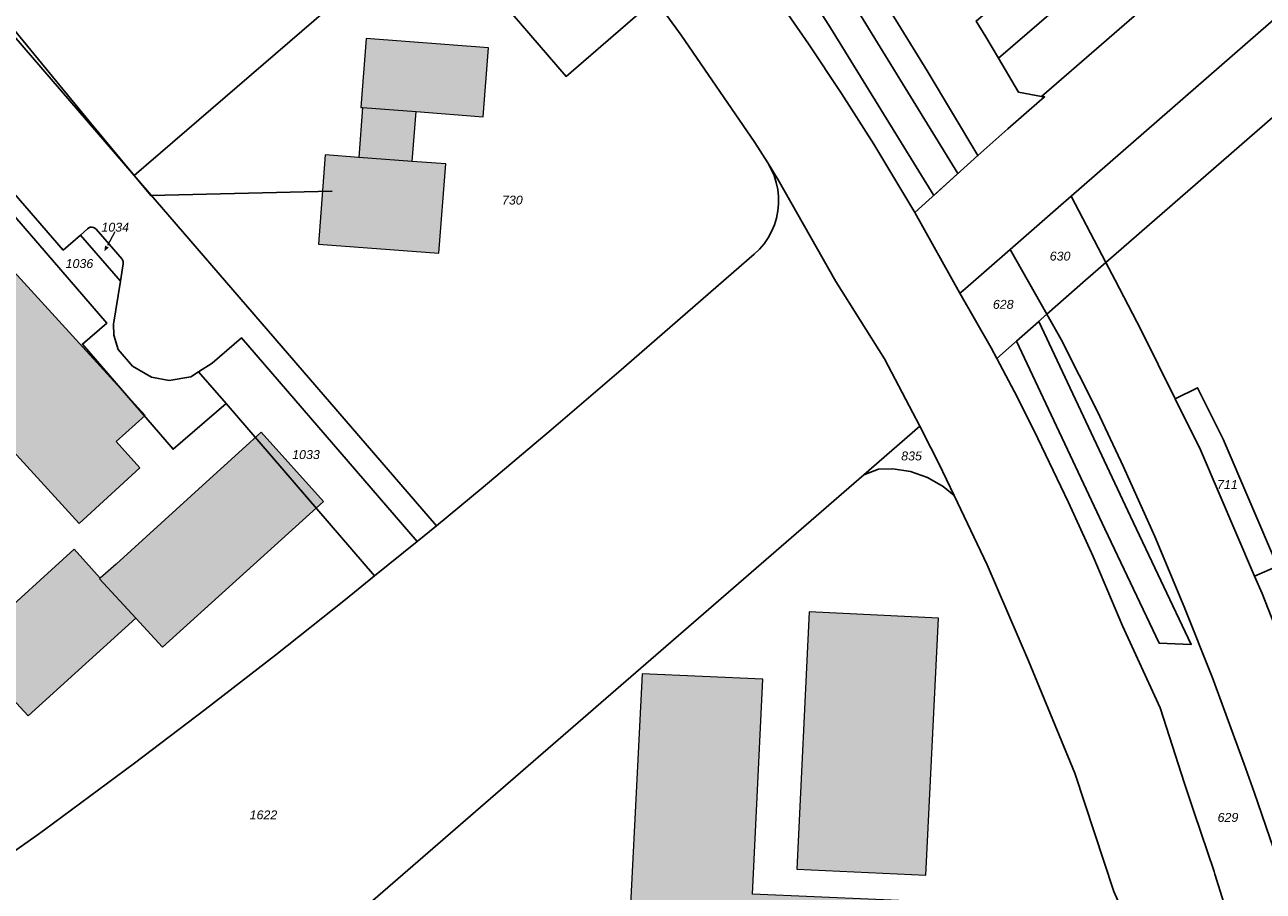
# Model space of a CAD drawing. Header units: metres. Extents: x 32338650 to 32340431, y 5701793 to 5703325.
# Tile 233 of 256: x 32339810 to 32339984, y 5702409 to 5702531. Entities that reach past the tile are written whole.
import ezdxf

# ---------------------------------------------------------------- set-up
doc = ezdxf.new("R2010")
doc.units = ezdxf.units.M
doc.header["$LTSCALE"] = 0.1
doc.layers.add('Keine', color=7, linetype='Continuous', lineweight=9)
for name, color, linetype, lineweight, true_color in [('LPB-BE-Flurstück_Grenze', 7, 'Continuous', 70, 0x004c99), ('LPB-BE-Flurstück_Nummer', 7, 'Continuous', 70, 0x004c99), ('LPB-BE-Gebäude', 7, 'Continuous', 70, 0x004c99), ('LPB-BE-Leitung_VodavoneWest_linie_FS', 7, 'Continuous', 50, 0xedede2), ('LPB-BE-Straße', 7, 'Continuous', 70, 0x004c99)]:
    doc.layers.add(name, color=color, linetype=linetype, lineweight=lineweight, true_color=true_color)
doc.styles.add('Arial (italic)', font='ariali.ttf')

# ---------------------------------------------------------------- blocks, each defined once
blk = doc.blocks.new('2004')
at = {"layer": 'Keine', "color": 7, "linetype": 'Continuous'}
blk.add_solid([(0, 0), (0.75, -0.3), (0.75, 0.3)], dxfattribs=at)

msp = doc.modelspace()

# ---------------------------------------------------------------- hatches: boundary and pattern name
at = {"layer": 'LPB-BE-Gebäude', "linetype": 'Continuous', "lineweight": 0, "true_color": 0xc7c8ca}
for points in [[(32339758.32, 5702551.437), (32339759.214, 5702552.251), (32339754.348, 5702557.555), (32339753.464, 5702556.75), (32339741.759, 5702569.54), (32339741.021, 5702568.869), (32339740.686, 5702569.233), (32339741.175, 5702569.684), (32339740.284, 5702570.661), (32339739.795, 5702570.201), (32339739.162, 5702570.887), (32339736.313, 5702568.272), (32339738.161, 5702566.245), (32339729.157, 5702557.998), (32339740.766, 5702545.302), (32339739.872, 5702544.498), (32339744.738, 5702539.185), (32339745.622, 5702539.989), (32339764.951, 5702518.852), (32339764.057, 5702518.038), (32339768.923, 5702512.724), (32339769.807, 5702513.539), (32339788.992, 5702492.567), (32339788.098, 5702491.753), (32339792.935, 5702486.461), (32339793.829, 5702487.285), (32339817.832, 5702461.032), (32339826.389, 5702468.857), (32339823.048, 5702472.557), (32339827.102, 5702476.223), (32339806.202, 5702499.077), (32339807.096, 5702499.891), (32339802.249, 5702505.183), (32339801.365, 5702504.369), (32339782.563, 5702524.924), (32339783.447, 5702525.739), (32339778.629, 5702531.02), (32339777.745, 5702530.206)], [(32339758.32, 5702551.437), (32339759.214, 5702552.251), (32339754.348, 5702557.555), (32339753.464, 5702556.75), (32339741.759, 5702569.54), (32339741.021, 5702568.869), (32339740.686, 5702569.233), (32339741.175, 5702569.684), (32339740.284, 5702570.661), (32339739.795, 5702570.201), (32339739.162, 5702570.887), (32339736.313, 5702568.272), (32339738.161, 5702566.245), (32339729.157, 5702557.998), (32339740.766, 5702545.302), (32339739.872, 5702544.498), (32339744.738, 5702539.185), (32339745.622, 5702539.989), (32339764.951, 5702518.852), (32339764.057, 5702518.038), (32339768.923, 5702512.724), (32339769.807, 5702513.539), (32339788.992, 5702492.567), (32339788.098, 5702491.753), (32339792.935, 5702486.461), (32339793.829, 5702487.285), (32339817.832, 5702461.032), (32339826.389, 5702468.857), (32339823.048, 5702472.557), (32339827.102, 5702476.223), (32339806.202, 5702499.077), (32339807.096, 5702499.891), (32339802.249, 5702505.183), (32339801.365, 5702504.369), (32339782.563, 5702524.924), (32339783.447, 5702525.739), (32339778.629, 5702531.02), (32339777.745, 5702530.206)], [(32339857.666, 5702519.451), (32339857.118, 5702512.439), (32339852.399, 5702512.792), (32339851.456, 5702500.272), (32339868.357, 5702498.998), (32339869.33, 5702511.527), (32339864.631, 5702511.88), (32339865.168, 5702518.873), (32339874.586, 5702518.156), (32339875.333, 5702527.833), (32339858.184, 5702529.157), (32339857.417, 5702519.472), (32339857.666, 5702519.451)], [(32339857.666, 5702519.451), (32339857.118, 5702512.439), (32339852.399, 5702512.792), (32339851.456, 5702500.272), (32339868.357, 5702498.998), (32339869.33, 5702511.527), (32339864.631, 5702511.88), (32339865.168, 5702518.873), (32339874.586, 5702518.156), (32339875.333, 5702527.833), (32339858.184, 5702529.157), (32339857.417, 5702519.472), (32339857.666, 5702519.451)], [(32339857.666, 5702519.451), (32339865.168, 5702518.873), (32339874.586, 5702518.156), (32339875.333, 5702527.833), (32339858.184, 5702529.157), (32339857.417, 5702519.472), (32339857.666, 5702519.451)], [(32339857.666, 5702519.451), (32339865.168, 5702518.873), (32339874.586, 5702518.156), (32339875.333, 5702527.833), (32339858.184, 5702529.157), (32339857.417, 5702519.472), (32339857.666, 5702519.451)], [(32339857.118, 5702512.439), (32339852.399, 5702512.792), (32339851.456, 5702500.272), (32339868.357, 5702498.998), (32339869.33, 5702511.527), (32339864.631, 5702511.88), (32339857.118, 5702512.439)], [(32339857.118, 5702512.439), (32339852.399, 5702512.792), (32339851.456, 5702500.272), (32339868.357, 5702498.998), (32339869.33, 5702511.527), (32339864.631, 5702511.88), (32339857.118, 5702512.439)], [(32339820.726, 5702453.268), (32339825.813, 5702447.736), (32339829.55, 5702443.67), (32339852.167, 5702464.156), (32339843.417, 5702473.852), (32339840.759, 5702471.443), (32339835.684, 5702466.845), (32339823.024, 5702455.356), (32339820.82, 5702453.355)], [(32339820.726, 5702453.268), (32339825.813, 5702447.736), (32339829.55, 5702443.67), (32339852.167, 5702464.156), (32339843.417, 5702473.852), (32339840.759, 5702471.443), (32339835.684, 5702466.845), (32339823.024, 5702455.356), (32339820.82, 5702453.355)], [(32339820.726, 5702453.268), (32339825.813, 5702447.736), (32339829.55, 5702443.67), (32339852.167, 5702464.156), (32339843.417, 5702473.852), (32339840.759, 5702471.443), (32339835.684, 5702466.845), (32339823.024, 5702455.356), (32339820.82, 5702453.355)], [(32339820.726, 5702453.268), (32339825.813, 5702447.736), (32339829.55, 5702443.67), (32339852.167, 5702464.156), (32339843.417, 5702473.852), (32339840.759, 5702471.443), (32339835.684, 5702466.845), (32339823.024, 5702455.356), (32339820.82, 5702453.355), (32339820.726, 5702453.268)], [(32339820.726, 5702453.268), (32339825.813, 5702447.736), (32339829.55, 5702443.67), (32339852.167, 5702464.156), (32339843.417, 5702473.852), (32339840.759, 5702471.443), (32339835.684, 5702466.845), (32339823.024, 5702455.356), (32339820.82, 5702453.355), (32339820.726, 5702453.268)], [(32339820.726, 5702453.268), (32339825.813, 5702447.736), (32339829.55, 5702443.67), (32339852.167, 5702464.156), (32339843.417, 5702473.852), (32339840.759, 5702471.443), (32339835.684, 5702466.845), (32339823.024, 5702455.356), (32339820.82, 5702453.355)], [(32339820.726, 5702453.268), (32339825.813, 5702447.736), (32339829.55, 5702443.67), (32339852.167, 5702464.156), (32339843.417, 5702473.852), (32339840.759, 5702471.443), (32339835.684, 5702466.845), (32339823.024, 5702455.356), (32339820.82, 5702453.355)], [(32339820.726, 5702453.268), (32339825.813, 5702447.736), (32339829.55, 5702443.67), (32339852.167, 5702464.156), (32339843.417, 5702473.852), (32339840.759, 5702471.443), (32339835.684, 5702466.845), (32339823.024, 5702455.356), (32339820.82, 5702453.355)], [(32339820.726, 5702453.268), (32339825.813, 5702447.736), (32339829.55, 5702443.67), (32339852.167, 5702464.156), (32339843.417, 5702473.852), (32339840.759, 5702471.443), (32339835.684, 5702466.845), (32339823.024, 5702455.356), (32339820.82, 5702453.355), (32339820.726, 5702453.268)], [(32339820.726, 5702453.268), (32339825.813, 5702447.736), (32339829.55, 5702443.67), (32339852.167, 5702464.156), (32339843.417, 5702473.852), (32339840.759, 5702471.443), (32339835.684, 5702466.845), (32339823.024, 5702455.356), (32339820.82, 5702453.355), (32339820.726, 5702453.268)], [(32339804.859, 5702446.314), (32339801.845, 5702443.585), (32339801.893, 5702443.533), (32339810.7, 5702434.016), (32339825.813, 5702447.736), (32339820.726, 5702453.268), (32339820.82, 5702453.355), (32339817.134, 5702457.419)], [(32339804.859, 5702446.314), (32339801.845, 5702443.585), (32339801.893, 5702443.533), (32339810.7, 5702434.016), (32339825.813, 5702447.736), (32339820.726, 5702453.268), (32339820.82, 5702453.355), (32339817.134, 5702457.419)], [(32339804.859, 5702446.314), (32339801.845, 5702443.585), (32339801.893, 5702443.533), (32339810.7, 5702434.016), (32339825.813, 5702447.736), (32339820.726, 5702453.268), (32339820.82, 5702453.355), (32339817.134, 5702457.419)], [(32339804.859, 5702446.314), (32339801.845, 5702443.585), (32339801.893, 5702443.533), (32339810.7, 5702434.016), (32339825.813, 5702447.736), (32339820.726, 5702453.268), (32339820.82, 5702453.355), (32339817.134, 5702457.419)], [(32339936.756, 5702411.651), (32339938.559, 5702447.762), (32339920.391, 5702448.618), (32339918.639, 5702412.525), (32339936.756, 5702411.651)], [(32339936.756, 5702411.651), (32339938.559, 5702447.762), (32339920.391, 5702448.618), (32339918.639, 5702412.525), (32339936.756, 5702411.651)], [(32339914.194, 5702369.556), (32339915.382, 5702369.507), (32339915.026, 5702361.056), (32339932.097, 5702360.305), (32339933.678, 5702397.357), (32339941.15, 5702397.041), (32339941.118, 5702396.262), (32339943.755, 5702396.143), (32339943.953, 5702399.978), (32339941.296, 5702400.107), (32339941.655, 5702407.878), (32339938.439, 5702408.02), (32339938.432, 5702407.87), (32339912.43, 5702409.017), (32339913.889, 5702439.178), (32339896.917, 5702439.924), (32339895.019, 5702401.976), (32339910.701, 5702401.262), (32339910.652, 5702400.063), (32339916.645, 5702399.787), (32339915.61, 5702375.052), (32339914.431, 5702375.1), (32339914.194, 5702369.556)], [(32339914.194, 5702369.556), (32339915.382, 5702369.507), (32339915.026, 5702361.056), (32339932.097, 5702360.305), (32339933.678, 5702397.357), (32339941.15, 5702397.041), (32339941.118, 5702396.262), (32339943.755, 5702396.143), (32339943.953, 5702399.978), (32339941.296, 5702400.107), (32339941.655, 5702407.878), (32339938.439, 5702408.02), (32339938.432, 5702407.87), (32339912.43, 5702409.017), (32339913.889, 5702439.178), (32339896.917, 5702439.924), (32339895.019, 5702401.976), (32339910.701, 5702401.262), (32339910.652, 5702400.063), (32339916.645, 5702399.787), (32339915.61, 5702375.052), (32339914.431, 5702375.1), (32339914.194, 5702369.556)]]:
    msp.add_hatch(color=9, dxfattribs=at).paths.add_polyline_path(points)

# ---------------------------------------------------------------- linework, layer by layer
at = {"layer": 'LPB-BE-Flurstück_Grenze', "color": 253, "linetype": 'Continuous', "lineweight": 25, "true_color": 0xadadad, "transparency": 33554687, "flags": 128}
for points in [[(32339642.553, 5702848.863), (32339883.457, 5702575.915), (32339893.098, 5702564.521), (32339902.324, 5702553.015), (32339909.144, 5702544.078), (32339915.417, 5702535.484), (32339920.3, 5702528.389), (32339924.948, 5702521.413), (32339929.461, 5702514.312), (32339935.223, 5702504.719), (32339944.097, 5702512.701), (32339936.949, 5702524.623), (32339930.904, 5702534.379), (32339924.278, 5702544.128), (32339917.352, 5702553.659), (32339910.956, 5702562.167), (32339903.599, 5702571.436), (32339895.997, 5702580.304), (32339768.149, 5702724.842)], [(32339642.553, 5702848.863), (32339883.457, 5702575.915), (32339893.098, 5702564.521), (32339902.324, 5702553.015), (32339909.144, 5702544.078), (32339915.417, 5702535.484), (32339920.3, 5702528.389), (32339924.948, 5702521.413), (32339929.461, 5702514.312), (32339935.223, 5702504.719), (32339944.097, 5702512.701), (32339936.949, 5702524.623), (32339930.904, 5702534.379), (32339924.278, 5702544.128), (32339917.352, 5702553.659), (32339910.956, 5702562.167), (32339903.599, 5702571.436), (32339895.997, 5702580.304), (32339768.149, 5702724.842)], [(32339768.149, 5702724.842), (32339895.997, 5702580.304), (32339903.599, 5702571.436), (32339910.956, 5702562.167), (32339917.352, 5702553.659), (32339924.278, 5702544.128), (32339930.904, 5702534.379), (32339936.949, 5702524.623), (32339944.097, 5702512.701), (32339948.274, 5702516.463)], [(32339768.149, 5702724.842), (32339895.997, 5702580.304), (32339903.599, 5702571.436), (32339910.956, 5702562.167), (32339917.352, 5702553.659), (32339924.278, 5702544.128), (32339930.904, 5702534.379), (32339936.949, 5702524.623), (32339944.097, 5702512.701), (32339948.274, 5702516.463)], [(32339957.213, 5702507.009), (32339962.076, 5702497.703), (32340024.36, 5702551.933), (32340027.65, 5702554.79), (32340094.521, 5702613.015), (32340093.18, 5702615.211), (32340090.405, 5702619.768), (32340074.918, 5702609.125), (32340074.679, 5702609.405), (32339957.213, 5702507.009)], [(32339957.213, 5702507.009), (32339962.076, 5702497.703), (32340024.36, 5702551.933), (32340027.65, 5702554.79), (32340094.521, 5702613.015), (32340093.18, 5702615.211), (32340090.405, 5702619.768), (32340074.918, 5702609.125), (32340074.679, 5702609.405), (32339957.213, 5702507.009)], [(32339935.223, 5702504.719), (32339941.554, 5702493.37), (32339941.969, 5702493.734), (32339948.631, 5702499.535), (32339955.376, 5702505.403), (32339957.213, 5702507.009), (32340074.679, 5702609.405)], [(32339935.223, 5702504.719), (32339941.554, 5702493.37), (32339941.969, 5702493.734), (32339948.631, 5702499.535), (32339955.376, 5702505.403), (32339957.213, 5702507.009), (32340074.679, 5702609.405)], [(32339893.545, 5702541.716), (32339880.014, 5702558.564), (32339870.913, 5702569.445), (32339844.503, 5702599.97), (32339789.106, 5702552.226), (32339825.591, 5702509.93), (32339867.314, 5702545.855), (32339886.247, 5702523.822), (32339898.74, 5702534.648), (32339893.545, 5702541.716)], [(32339893.545, 5702541.716), (32339880.014, 5702558.564), (32339870.913, 5702569.445), (32339844.503, 5702599.97), (32339789.106, 5702552.226), (32339825.591, 5702509.93), (32339867.314, 5702545.855), (32339886.247, 5702523.822), (32339898.74, 5702534.648), (32339893.545, 5702541.716)], [(32339821.718, 5702489.173), (32339818.315, 5702486.231), (32339831.04, 5702471.468), (32339838.489, 5702477.897), (32339834.608, 5702482.33), (32339833.539, 5702481.643), (32339830.495, 5702481.128), (32339827.993, 5702481.611), (32339825.324, 5702483.151), (32339823.338, 5702485.474), (32339822.719, 5702487.471), (32339822.683, 5702489.034), (32339823.64, 5702495.049), (32339818.032, 5702501.553), (32339815.604, 5702499.432), (32339758.733, 5702565.171), (32339758.53, 5702562.417), (32339821.718, 5702489.173)], [(32339821.718, 5702489.173), (32339818.315, 5702486.231), (32339831.04, 5702471.468), (32339838.489, 5702477.897), (32339834.608, 5702482.33), (32339833.539, 5702481.643), (32339830.495, 5702481.128), (32339827.993, 5702481.611), (32339825.324, 5702483.151), (32339823.338, 5702485.474), (32339822.719, 5702487.471), (32339822.683, 5702489.034), (32339823.64, 5702495.049), (32339818.032, 5702501.553), (32339815.604, 5702499.432), (32339758.733, 5702565.171), (32339758.53, 5702562.417), (32339821.718, 5702489.173)], [(32339758.733, 5702565.171), (32339815.604, 5702499.432), (32339818.032, 5702501.553), (32339819.019, 5702502.424), (32339819.201, 5702502.56), (32339819.413, 5702502.644), (32339819.639, 5702502.668), (32339819.864, 5702502.623), (32339820.068, 5702502.519), (32339820.237, 5702502.364), (32339823.887, 5702498.141), (32339823.944, 5702498.048), (32339823.99, 5702497.949), (32339824.025, 5702497.845), (32339824.042, 5702497.739), (32339824.047, 5702497.631)], [(32339758.733, 5702565.171), (32339815.604, 5702499.432), (32339818.032, 5702501.553), (32339819.019, 5702502.424), (32339819.201, 5702502.56), (32339819.413, 5702502.644), (32339819.639, 5702502.668), (32339819.864, 5702502.623), (32339820.068, 5702502.519), (32339820.237, 5702502.364), (32339823.887, 5702498.141), (32339823.944, 5702498.048), (32339823.99, 5702497.949), (32339824.025, 5702497.845), (32339824.042, 5702497.739), (32339824.047, 5702497.631)], [(32339803.629, 5702411.44), (32339811.83, 5702417.168), (32339812.976, 5702418.021), (32339825.609, 5702427.39), (32339835.567, 5702434.947), (32339845.449, 5702442.607), (32339855.244, 5702450.36), (32339859.353, 5702453.684), (32339838.489, 5702477.897), (32339831.04, 5702471.468), (32339818.315, 5702486.231), (32339821.718, 5702489.173), (32339758.53, 5702562.417)], [(32339803.629, 5702411.44), (32339811.83, 5702417.168), (32339812.976, 5702418.021), (32339825.609, 5702427.39), (32339835.567, 5702434.947), (32339845.449, 5702442.607), (32339855.244, 5702450.36), (32339859.353, 5702453.684), (32339838.489, 5702477.897), (32339831.04, 5702471.468), (32339818.315, 5702486.231), (32339821.718, 5702489.173), (32339758.53, 5702562.417)], [(32339945.2, 5702529.378), (32339946.968, 5702526.374), (32339966.46, 5702543.168), (32339973.109, 5702548.889), (32339977.279, 5702552.481), (32339974.948, 5702555.169), (32339973.342, 5702557.016), (32339962.533, 5702547.702), (32339943.829, 5702531.586), (32339945.2, 5702529.378)], [(32339945.2, 5702529.378), (32339946.968, 5702526.374), (32339966.46, 5702543.168), (32339973.109, 5702548.889), (32339977.279, 5702552.481), (32339974.948, 5702555.169), (32339973.342, 5702557.016), (32339962.533, 5702547.702), (32339943.829, 5702531.586), (32339945.2, 5702529.378)], [(32339824.047, 5702497.631), (32339824.042, 5702497.524), (32339823.64, 5702495.049), (32339822.683, 5702489.034), (32339822.719, 5702487.471), (32339823.338, 5702485.474), (32339825.324, 5702483.151), (32339827.993, 5702481.611), (32339830.495, 5702481.128), (32339833.539, 5702481.643), (32339834.608, 5702482.33), (32339836.509, 5702483.543), (32339840.648, 5702487.116), (32339865.315, 5702458.503), (32339868.029, 5702460.733), (32339825.591, 5702509.93), (32339789.106, 5702552.226)], [(32339824.047, 5702497.631), (32339824.042, 5702497.524), (32339823.64, 5702495.049), (32339822.683, 5702489.034), (32339822.719, 5702487.471), (32339823.338, 5702485.474), (32339825.324, 5702483.151), (32339827.993, 5702481.611), (32339830.495, 5702481.128), (32339833.539, 5702481.643), (32339834.608, 5702482.33), (32339836.509, 5702483.543), (32339840.648, 5702487.116), (32339865.315, 5702458.503), (32339868.029, 5702460.733), (32339825.591, 5702509.93), (32339789.106, 5702552.226)], [(32339949.786, 5702521.615), (32339953.023, 5702521.001), (32339971.679, 5702537.179), (32339982.43, 5702546.546), (32339981.456, 5702547.677), (32339979.716, 5702549.679), (32339977.279, 5702552.481), (32339973.109, 5702548.889), (32339966.46, 5702543.168), (32339946.968, 5702526.374), (32339949.786, 5702521.615)], [(32339949.786, 5702521.615), (32339953.023, 5702521.001), (32339971.679, 5702537.179), (32339982.43, 5702546.546), (32339981.456, 5702547.677), (32339979.716, 5702549.679), (32339977.279, 5702552.481), (32339973.109, 5702548.889), (32339966.46, 5702543.168), (32339946.968, 5702526.374), (32339949.786, 5702521.615)], [(32340024.36, 5702551.933), (32339962.076, 5702497.703), (32339963.387, 5702495.194), (32339967.039, 5702488.203), (32339971.807, 5702478.561), (32339974.943, 5702480.114), (32339978.528, 5702472.872), (32339986.182, 5702455.036), (32339982.963, 5702453.657), (32339984.004, 5702451.233), (32339989.592, 5702436.964)], [(32340024.36, 5702551.933), (32339962.076, 5702497.703), (32339963.387, 5702495.194), (32339967.039, 5702488.203), (32339971.807, 5702478.561), (32339974.943, 5702480.114), (32339978.528, 5702472.872), (32339986.182, 5702455.036), (32339982.963, 5702453.657), (32339984.004, 5702451.233), (32339989.592, 5702436.964)], [(32339825.591, 5702509.93), (32339868.029, 5702460.733), (32339874.606, 5702466.157), (32339884.163, 5702474.201), (32339893.634, 5702482.338), (32339912.676, 5702498.859), (32339913.402, 5702499.559), (32339914.054, 5702500.329), (32339914.625, 5702501.161), (32339915.109, 5702502.046), (32339915.502, 5702502.975), (32339915.799, 5702503.939), (32339915.997, 5702504.928), (32339916.09, 5702505.933), (32339916.082, 5702506.942), (32339915.973, 5702507.946), (32339915.764, 5702508.933), (32339915.457, 5702509.895), (32339915.055, 5702510.821), (32339914.563, 5702511.702), (32339912.758, 5702514.558), (32339902.427, 5702529.633), (32339898.74, 5702534.648), (32339886.247, 5702523.822), (32339867.314, 5702545.855), (32339825.591, 5702509.93)], [(32339825.591, 5702509.93), (32339868.029, 5702460.733), (32339874.606, 5702466.157), (32339884.163, 5702474.201), (32339893.634, 5702482.338), (32339912.676, 5702498.859), (32339913.402, 5702499.559), (32339914.054, 5702500.329), (32339914.625, 5702501.161), (32339915.109, 5702502.046), (32339915.502, 5702502.975), (32339915.799, 5702503.939), (32339915.997, 5702504.928), (32339916.09, 5702505.933), (32339916.082, 5702506.942), (32339915.973, 5702507.946), (32339915.764, 5702508.933), (32339915.457, 5702509.895), (32339915.055, 5702510.821), (32339914.563, 5702511.702), (32339912.758, 5702514.558), (32339902.427, 5702529.633), (32339898.74, 5702534.648), (32339886.247, 5702523.822), (32339867.314, 5702545.855), (32339825.591, 5702509.93)], [(32339971.679, 5702537.179), (32339953.023, 5702521.001), (32339953.461, 5702520.933), (32339951.293, 5702519.061), (32339948.274, 5702516.463), (32339944.097, 5702512.701), (32339935.223, 5702504.719)], [(32339971.679, 5702537.179), (32339953.023, 5702521.001), (32339953.461, 5702520.933), (32339951.293, 5702519.061), (32339948.274, 5702516.463), (32339944.097, 5702512.701), (32339935.223, 5702504.719)], [(32339898.74, 5702534.648), (32339902.427, 5702529.633), (32339912.758, 5702514.558), (32339914.563, 5702511.702), (32339916.056, 5702509.319), (32339924.119, 5702495.047), (32339930.978, 5702484.168), (32339935.913, 5702474.689), (32339937.468, 5702471.671), (32339938.61, 5702469.455), (32339940.738, 5702464.985), (32339945.372, 5702455.258), (32339951.212, 5702441.75), (32339957.69, 5702425.993), (32339963.192, 5702409.386), (32339965.471, 5702404.199), (32339971.701, 5702384.089), (32339974.322, 5702373.824), (32339978.05, 5702358.821), (32339981.412, 5702345.383), (32339987.624, 5702345.088), (32339995.634, 5702344.7), (32339995.294, 5702346.041)], [(32339898.74, 5702534.648), (32339902.427, 5702529.633), (32339912.758, 5702514.558), (32339914.563, 5702511.702), (32339916.056, 5702509.319), (32339924.119, 5702495.047), (32339930.978, 5702484.168), (32339935.913, 5702474.689), (32339937.468, 5702471.671), (32339938.61, 5702469.455), (32339940.738, 5702464.985), (32339945.372, 5702455.258), (32339951.212, 5702441.75), (32339957.69, 5702425.993), (32339963.192, 5702409.386), (32339965.471, 5702404.199), (32339971.701, 5702384.089), (32339974.322, 5702373.824), (32339978.05, 5702358.821), (32339981.412, 5702345.383), (32339987.624, 5702345.088), (32339995.634, 5702344.7), (32339995.294, 5702346.041)], [(32339995.294, 5702346.041), (32339988.286, 5702373.662), (32339984.514, 5702388.067), (32339981.17, 5702399.732), (32339977.381, 5702411.796), (32339977.254, 5702412.176), (32339974.479, 5702420.462), (32339973.12, 5702424.52), (32339969.705, 5702435.167), (32339964.403, 5702446.673), (32339960.27, 5702456.419), (32339956.808, 5702463.986), (32339952.485, 5702472.999), (32339949.629, 5702478.74), (32339946.732, 5702484.212), (32339945.933, 5702485.726), (32339941.554, 5702493.37), (32339935.223, 5702504.719), (32339929.461, 5702514.312), (32339924.948, 5702521.413), (32339920.3, 5702528.389), (32339915.417, 5702535.484)], [(32339995.294, 5702346.041), (32339988.286, 5702373.662), (32339984.514, 5702388.067), (32339981.17, 5702399.732), (32339977.381, 5702411.796), (32339977.254, 5702412.176), (32339974.479, 5702420.462), (32339973.12, 5702424.52), (32339969.705, 5702435.167), (32339964.403, 5702446.673), (32339960.27, 5702456.419), (32339956.808, 5702463.986), (32339952.485, 5702472.999), (32339949.629, 5702478.74), (32339946.732, 5702484.212), (32339945.933, 5702485.726), (32339941.554, 5702493.37), (32339935.223, 5702504.719), (32339929.461, 5702514.312), (32339924.948, 5702521.413), (32339920.3, 5702528.389), (32339915.417, 5702535.484)], [(32339948.274, 5702516.463), (32339951.293, 5702519.061), (32339953.461, 5702520.933), (32339953.023, 5702521.001), (32339949.786, 5702521.615), (32339946.968, 5702526.374), (32339945.2, 5702529.378), (32339943.829, 5702531.586)], [(32339948.274, 5702516.463), (32339951.293, 5702519.061), (32339953.461, 5702520.933), (32339953.023, 5702521.001), (32339949.786, 5702521.615), (32339946.968, 5702526.374), (32339945.2, 5702529.378), (32339943.829, 5702531.586)], [(32339842.209, 5702393.435), (32339928.088, 5702467.895), (32339935.913, 5702474.689), (32339930.978, 5702484.168), (32339924.119, 5702495.047), (32339916.056, 5702509.319), (32339914.563, 5702511.702), (32339915.055, 5702510.821), (32339915.457, 5702509.895), (32339915.764, 5702508.933), (32339915.973, 5702507.946), (32339916.082, 5702506.942), (32339916.09, 5702505.933), (32339915.997, 5702504.928), (32339915.799, 5702503.939), (32339915.502, 5702502.975), (32339915.109, 5702502.046), (32339914.625, 5702501.161), (32339914.054, 5702500.329), (32339913.402, 5702499.559), (32339912.676, 5702498.859), (32339893.634, 5702482.338), (32339884.163, 5702474.201), (32339874.606, 5702466.157), (32339868.029, 5702460.733), (32339865.315, 5702458.503), (32339859.353, 5702453.684), (32339855.244, 5702450.36), (32339845.449, 5702442.607), (32339835.567, 5702434.947), (32339825.609, 5702427.39), (32339812.976, 5702418.021), (32339811.83, 5702417.168), (32339803.629, 5702411.44)], [(32339842.209, 5702393.435), (32339928.088, 5702467.895), (32339935.913, 5702474.689), (32339930.978, 5702484.168), (32339924.119, 5702495.047), (32339916.056, 5702509.319), (32339914.563, 5702511.702), (32339915.055, 5702510.821), (32339915.457, 5702509.895), (32339915.764, 5702508.933), (32339915.973, 5702507.946), (32339916.082, 5702506.942), (32339916.09, 5702505.933), (32339915.997, 5702504.928), (32339915.799, 5702503.939), (32339915.502, 5702502.975), (32339915.109, 5702502.046), (32339914.625, 5702501.161), (32339914.054, 5702500.329), (32339913.402, 5702499.559), (32339912.676, 5702498.859), (32339893.634, 5702482.338), (32339884.163, 5702474.201), (32339874.606, 5702466.157), (32339868.029, 5702460.733), (32339865.315, 5702458.503), (32339859.353, 5702453.684), (32339855.244, 5702450.36), (32339845.449, 5702442.607), (32339835.567, 5702434.947), (32339825.609, 5702427.39), (32339812.976, 5702418.021), (32339811.83, 5702417.168), (32339803.629, 5702411.44)], [(32339948.631, 5702499.535), (32339953.781, 5702490.418), (32339959.211, 5702495.189), (32339962.076, 5702497.703), (32339957.213, 5702507.009), (32339955.376, 5702505.403), (32339948.631, 5702499.535)], [(32339948.631, 5702499.535), (32339953.781, 5702490.418), (32339959.211, 5702495.189), (32339962.076, 5702497.703), (32339957.213, 5702507.009), (32339955.376, 5702505.403), (32339948.631, 5702499.535)], [(32339818.032, 5702501.553), (32339823.64, 5702495.049), (32339824.042, 5702497.524), (32339824.047, 5702497.631), (32339824.042, 5702497.739), (32339824.025, 5702497.845), (32339823.99, 5702497.949), (32339823.944, 5702498.048), (32339823.887, 5702498.141), (32339820.237, 5702502.364), (32339820.068, 5702502.519), (32339819.864, 5702502.623), (32339819.639, 5702502.668), (32339819.413, 5702502.644), (32339819.201, 5702502.56), (32339819.019, 5702502.424), (32339818.032, 5702501.553)], [(32339818.032, 5702501.553), (32339823.64, 5702495.049), (32339824.042, 5702497.524), (32339824.047, 5702497.631), (32339824.042, 5702497.739), (32339824.025, 5702497.845), (32339823.99, 5702497.949), (32339823.944, 5702498.048), (32339823.887, 5702498.141), (32339820.237, 5702502.364), (32339820.068, 5702502.519), (32339819.864, 5702502.623), (32339819.639, 5702502.668), (32339819.413, 5702502.644), (32339819.201, 5702502.56), (32339819.019, 5702502.424), (32339818.032, 5702501.553)], [(32339945.933, 5702485.726), (32339946.732, 5702484.212), (32339953.781, 5702490.418), (32339948.631, 5702499.535), (32339941.969, 5702493.734), (32339941.554, 5702493.37), (32339945.933, 5702485.726)], [(32339945.933, 5702485.726), (32339946.732, 5702484.212), (32339953.781, 5702490.418), (32339948.631, 5702499.535), (32339941.969, 5702493.734), (32339941.554, 5702493.37), (32339945.933, 5702485.726)], [(32339989.592, 5702436.964), (32339984.004, 5702451.233), (32339982.963, 5702453.657), (32339975.346, 5702471.401), (32339971.807, 5702478.561), (32339967.039, 5702488.203), (32339963.387, 5702495.194), (32339962.076, 5702497.703), (32339959.211, 5702495.189), (32339953.781, 5702490.418), (32339955.777, 5702486.884), (32339960.829, 5702476.85), (32339964.529, 5702468.993), (32339968.942, 5702459.235), (32339973.078, 5702449.329), (32339977.031, 5702439.35), (32339981.509, 5702427.258), (32339982.874, 5702423.31), (32339985.606, 5702415.412)], [(32339989.592, 5702436.964), (32339984.004, 5702451.233), (32339982.963, 5702453.657), (32339975.346, 5702471.401), (32339971.807, 5702478.561), (32339967.039, 5702488.203), (32339963.387, 5702495.194), (32339962.076, 5702497.703), (32339959.211, 5702495.189), (32339953.781, 5702490.418), (32339955.777, 5702486.884), (32339960.829, 5702476.85), (32339964.529, 5702468.993), (32339968.942, 5702459.235), (32339973.078, 5702449.329), (32339977.031, 5702439.35), (32339981.509, 5702427.258), (32339982.874, 5702423.31), (32339985.606, 5702415.412)], [(32339985.606, 5702415.412), (32339982.874, 5702423.31), (32339981.509, 5702427.258), (32339977.031, 5702439.35), (32339973.078, 5702449.329), (32339968.942, 5702459.235), (32339964.529, 5702468.993), (32339960.829, 5702476.85), (32339955.777, 5702486.884), (32339953.781, 5702490.418), (32339946.732, 5702484.212), (32339949.629, 5702478.74), (32339952.485, 5702472.999), (32339956.808, 5702463.986), (32339960.27, 5702456.419), (32339964.403, 5702446.673), (32339969.705, 5702435.167), (32339973.12, 5702424.52), (32339974.479, 5702420.462), (32339977.254, 5702412.176), (32339977.381, 5702411.796), (32339981.17, 5702399.732), (32339984.514, 5702388.067)], [(32339985.606, 5702415.412), (32339982.874, 5702423.31), (32339981.509, 5702427.258), (32339977.031, 5702439.35), (32339973.078, 5702449.329), (32339968.942, 5702459.235), (32339964.529, 5702468.993), (32339960.829, 5702476.85), (32339955.777, 5702486.884), (32339953.781, 5702490.418), (32339946.732, 5702484.212), (32339949.629, 5702478.74), (32339952.485, 5702472.999), (32339956.808, 5702463.986), (32339960.27, 5702456.419), (32339964.403, 5702446.673), (32339969.705, 5702435.167), (32339973.12, 5702424.52), (32339974.479, 5702420.462), (32339977.254, 5702412.176), (32339977.381, 5702411.796), (32339981.17, 5702399.732), (32339984.514, 5702388.067)], [(32339834.608, 5702482.33), (32339838.489, 5702477.897), (32339859.353, 5702453.684), (32339865.315, 5702458.503), (32339840.648, 5702487.116), (32339836.509, 5702483.543), (32339834.608, 5702482.33)], [(32339834.608, 5702482.33), (32339838.489, 5702477.897), (32339859.353, 5702453.684), (32339865.315, 5702458.503), (32339840.648, 5702487.116), (32339836.509, 5702483.543), (32339834.608, 5702482.33)], [(32339978.528, 5702472.872), (32339974.943, 5702480.114), (32339971.807, 5702478.561), (32339975.346, 5702471.401), (32339982.963, 5702453.657), (32339986.182, 5702455.036), (32339978.528, 5702472.872)], [(32339978.528, 5702472.872), (32339974.943, 5702480.114), (32339971.807, 5702478.561), (32339975.346, 5702471.401), (32339982.963, 5702453.657), (32339986.182, 5702455.036), (32339978.528, 5702472.872)], [(32339938.61, 5702469.455), (32339937.468, 5702471.671), (32339935.913, 5702474.689), (32339928.088, 5702467.895), (32339930.122, 5702468.672), (32339932.145, 5702468.719), (32339934.621, 5702468.328), (32339937.019, 5702467.499), (32339939.228, 5702466.227), (32339940.738, 5702464.985), (32339938.61, 5702469.455)], [(32339938.61, 5702469.455), (32339937.468, 5702471.671), (32339935.913, 5702474.689), (32339928.088, 5702467.895), (32339930.122, 5702468.672), (32339932.145, 5702468.719), (32339934.621, 5702468.328), (32339937.019, 5702467.499), (32339939.228, 5702466.227), (32339940.738, 5702464.985), (32339938.61, 5702469.455)], [(32339963.192, 5702409.386), (32339957.69, 5702425.993), (32339951.212, 5702441.75), (32339945.372, 5702455.258), (32339940.738, 5702464.985), (32339939.228, 5702466.227), (32339937.019, 5702467.499), (32339934.621, 5702468.328), (32339932.145, 5702468.719), (32339930.122, 5702468.672), (32339928.088, 5702467.895), (32339842.209, 5702393.435)], [(32339963.192, 5702409.386), (32339957.69, 5702425.993), (32339951.212, 5702441.75), (32339945.372, 5702455.258), (32339940.738, 5702464.985), (32339939.228, 5702466.227), (32339937.019, 5702467.499), (32339934.621, 5702468.328), (32339932.145, 5702468.719), (32339930.122, 5702468.672), (32339928.088, 5702467.895), (32339842.209, 5702393.435)]]:
    msp.add_lwpolyline(points, dxfattribs=at)
at = {"layer": 'LPB-BE-Flurstück_Nummer', "color": 252, "linetype": 'Continuous', "lineweight": 5, "true_color": 0x888888}
msp.add_line((32339821.86764, 5702500.14916), (32339822.912, 5702502.029), dxfattribs=at)
msp.add_line((32339821.86764, 5702500.14916), (32339822.912, 5702502.029), dxfattribs=at)
at = {"layer": 'LPB-BE-Gebäude', "color": 7, "linetype": 'Continuous', "lineweight": 9, "flags": 128}
for points in [[(32339857.666, 5702519.451), (32339857.118, 5702512.439), (32339852.399, 5702512.792), (32339851.456, 5702500.272), (32339868.357, 5702498.998), (32339869.33, 5702511.527), (32339864.631, 5702511.88), (32339865.168, 5702518.873), (32339874.586, 5702518.156), (32339875.333, 5702527.833), (32339858.184, 5702529.157), (32339857.417, 5702519.472), (32339857.666, 5702519.451)], [(32339857.666, 5702519.451), (32339857.118, 5702512.439), (32339852.399, 5702512.792), (32339851.456, 5702500.272), (32339868.357, 5702498.998), (32339869.33, 5702511.527), (32339864.631, 5702511.88), (32339865.168, 5702518.873), (32339874.586, 5702518.156), (32339875.333, 5702527.833), (32339858.184, 5702529.157), (32339857.417, 5702519.472), (32339857.666, 5702519.451)], [(32339857.666, 5702519.451), (32339865.168, 5702518.873), (32339874.586, 5702518.156), (32339875.333, 5702527.833), (32339858.184, 5702529.157), (32339857.417, 5702519.472), (32339857.666, 5702519.451)], [(32339857.666, 5702519.451), (32339865.168, 5702518.873), (32339874.586, 5702518.156), (32339875.333, 5702527.833), (32339858.184, 5702529.157), (32339857.417, 5702519.472), (32339857.666, 5702519.451)], [(32339857.118, 5702512.439), (32339852.399, 5702512.792), (32339851.456, 5702500.272), (32339868.357, 5702498.998), (32339869.33, 5702511.527), (32339864.631, 5702511.88), (32339857.118, 5702512.439)], [(32339857.118, 5702512.439), (32339852.399, 5702512.792), (32339851.456, 5702500.272), (32339868.357, 5702498.998), (32339869.33, 5702511.527), (32339864.631, 5702511.88), (32339857.118, 5702512.439)], [(32339793.829, 5702487.285), (32339817.832, 5702461.032), (32339826.389, 5702468.857), (32339823.048, 5702472.557), (32339827.102, 5702476.223), (32339806.202, 5702499.077)], [(32339793.829, 5702487.285), (32339817.832, 5702461.032), (32339826.389, 5702468.857), (32339823.048, 5702472.557), (32339827.102, 5702476.223), (32339806.202, 5702499.077)], [(32339820.726, 5702453.268), (32339825.813, 5702447.736), (32339829.55, 5702443.67), (32339852.167, 5702464.156), (32339843.417, 5702473.852), (32339840.759, 5702471.443), (32339835.684, 5702466.845), (32339823.024, 5702455.356), (32339820.82, 5702453.355), (32339820.726, 5702453.268)], [(32339820.726, 5702453.268), (32339825.813, 5702447.736), (32339829.55, 5702443.67), (32339852.167, 5702464.156), (32339843.417, 5702473.852), (32339840.759, 5702471.443), (32339835.684, 5702466.845), (32339823.024, 5702455.356), (32339820.82, 5702453.355), (32339820.726, 5702453.268)], [(32339820.726, 5702453.268), (32339825.813, 5702447.736), (32339829.55, 5702443.67), (32339852.167, 5702464.156), (32339843.417, 5702473.852), (32339840.759, 5702471.443), (32339835.684, 5702466.845), (32339823.024, 5702455.356), (32339820.82, 5702453.355), (32339820.726, 5702453.268)], [(32339820.726, 5702453.268), (32339825.813, 5702447.736), (32339829.55, 5702443.67), (32339852.167, 5702464.156), (32339843.417, 5702473.852), (32339840.759, 5702471.443), (32339835.684, 5702466.845), (32339823.024, 5702455.356), (32339820.82, 5702453.355), (32339820.726, 5702453.268)], [(32339820.726, 5702453.268), (32339825.813, 5702447.736), (32339829.55, 5702443.67), (32339852.167, 5702464.156), (32339843.417, 5702473.852), (32339840.759, 5702471.443), (32339835.684, 5702466.845), (32339823.024, 5702455.356), (32339820.82, 5702453.355), (32339820.726, 5702453.268)], [(32339820.726, 5702453.268), (32339825.813, 5702447.736), (32339829.55, 5702443.67), (32339852.167, 5702464.156), (32339843.417, 5702473.852), (32339840.759, 5702471.443), (32339835.684, 5702466.845), (32339823.024, 5702455.356), (32339820.82, 5702453.355), (32339820.726, 5702453.268)], [(32339804.859, 5702446.314), (32339801.845, 5702443.585), (32339801.893, 5702443.533), (32339810.7, 5702434.016), (32339825.813, 5702447.736), (32339820.726, 5702453.268), (32339820.82, 5702453.355), (32339817.134, 5702457.419), (32339804.859, 5702446.314)], [(32339804.859, 5702446.314), (32339801.845, 5702443.585), (32339801.893, 5702443.533), (32339810.7, 5702434.016), (32339825.813, 5702447.736), (32339820.726, 5702453.268), (32339820.82, 5702453.355), (32339817.134, 5702457.419), (32339804.859, 5702446.314)], [(32339804.859, 5702446.314), (32339801.845, 5702443.585), (32339801.893, 5702443.533), (32339810.7, 5702434.016), (32339825.813, 5702447.736), (32339820.726, 5702453.268), (32339820.82, 5702453.355), (32339817.134, 5702457.419), (32339804.859, 5702446.314)], [(32339804.859, 5702446.314), (32339801.845, 5702443.585), (32339801.893, 5702443.533), (32339810.7, 5702434.016), (32339825.813, 5702447.736), (32339820.726, 5702453.268), (32339820.82, 5702453.355), (32339817.134, 5702457.419), (32339804.859, 5702446.314)], [(32339936.756, 5702411.651), (32339938.559, 5702447.762), (32339920.391, 5702448.618), (32339918.639, 5702412.525), (32339936.756, 5702411.651)], [(32339936.756, 5702411.651), (32339938.559, 5702447.762), (32339920.391, 5702448.618), (32339918.639, 5702412.525), (32339936.756, 5702411.651)], [(32339914.194, 5702369.556), (32339915.382, 5702369.507), (32339915.026, 5702361.056), (32339932.097, 5702360.305), (32339933.678, 5702397.357), (32339941.15, 5702397.041), (32339941.118, 5702396.262), (32339943.755, 5702396.143), (32339943.953, 5702399.978), (32339941.296, 5702400.107), (32339941.655, 5702407.878), (32339938.439, 5702408.02), (32339938.432, 5702407.87), (32339912.43, 5702409.017), (32339913.889, 5702439.178), (32339896.917, 5702439.924), (32339895.019, 5702401.976), (32339910.701, 5702401.262), (32339910.652, 5702400.063), (32339916.645, 5702399.787), (32339915.61, 5702375.052), (32339914.431, 5702375.1), (32339914.194, 5702369.556)], [(32339914.194, 5702369.556), (32339915.382, 5702369.507), (32339915.026, 5702361.056), (32339932.097, 5702360.305), (32339933.678, 5702397.357), (32339941.15, 5702397.041), (32339941.118, 5702396.262), (32339943.755, 5702396.143), (32339943.953, 5702399.978), (32339941.296, 5702400.107), (32339941.655, 5702407.878), (32339938.439, 5702408.02), (32339938.432, 5702407.87), (32339912.43, 5702409.017), (32339913.889, 5702439.178), (32339896.917, 5702439.924), (32339895.019, 5702401.976), (32339910.701, 5702401.262), (32339910.652, 5702400.063), (32339916.645, 5702399.787), (32339915.61, 5702375.052), (32339914.431, 5702375.1), (32339914.194, 5702369.556)]]:
    msp.add_lwpolyline(points, dxfattribs=at)
at = {"layer": 'LPB-BE-Leitung_VodavoneWest_linie_FS', "color": 6, "linetype": 'Continuous', "lineweight": 25, "true_color": 0xff00ff, "transparency": 33554687, "flags": 128}
msp.add_lwpolyline([(32339799.85, 5702541.15), (32339819.2, 5702517.6), (32339827.9, 5702507.1), (32339853.4, 5702507.7)], dxfattribs=at)
at = {"layer": 'LPB-BE-Straße', "color": 250, "linetype": 'Continuous', "lineweight": 25, "true_color": 0x333333, "transparency": 33554687, "flags": 128}
for points in [[(32339642.553, 5702848.863), (32339883.457, 5702575.915), (32339893.098, 5702564.521), (32339902.324, 5702553.015), (32339909.144, 5702544.078), (32339915.417, 5702535.484), (32339920.3, 5702528.389), (32339924.948, 5702521.413), (32339929.461, 5702514.312), (32339935.223, 5702504.719), (32339944.097, 5702512.701), (32339936.949, 5702524.623), (32339930.904, 5702534.379), (32339924.278, 5702544.128), (32339917.352, 5702553.659), (32339910.956, 5702562.167), (32339903.599, 5702571.436), (32339895.997, 5702580.304), (32339768.149, 5702724.842)], [(32339768.149, 5702724.842), (32339895.997, 5702580.304), (32339903.599, 5702571.436), (32339910.956, 5702562.167), (32339917.352, 5702553.659), (32339924.278, 5702544.128), (32339930.904, 5702534.379), (32339936.949, 5702524.623), (32339944.097, 5702512.701), (32339948.274, 5702516.463)], [(32339957.213, 5702507.009), (32339962.076, 5702497.703), (32340024.36, 5702551.933), (32340027.65, 5702554.79), (32340094.521, 5702613.015), (32340093.18, 5702615.211), (32340090.405, 5702619.768), (32340074.918, 5702609.125), (32340074.679, 5702609.405), (32339957.213, 5702507.009)], [(32339935.223, 5702504.719), (32339941.554, 5702493.37), (32339941.969, 5702493.734), (32339948.631, 5702499.535), (32339955.376, 5702505.403), (32339957.213, 5702507.009), (32340074.679, 5702609.405)], [(32339971.679, 5702537.179), (32339953.023, 5702521.001), (32339953.461, 5702520.933), (32339951.293, 5702519.061), (32339948.274, 5702516.463), (32339944.097, 5702512.701), (32339935.223, 5702504.719)], [(32339898.74, 5702534.648), (32339902.427, 5702529.633), (32339912.758, 5702514.558), (32339914.563, 5702511.702), (32339916.056, 5702509.319), (32339924.119, 5702495.047), (32339930.978, 5702484.168), (32339935.913, 5702474.689), (32339937.468, 5702471.671), (32339938.61, 5702469.455), (32339940.738, 5702464.985), (32339945.372, 5702455.258), (32339951.212, 5702441.75), (32339957.69, 5702425.993), (32339963.192, 5702409.386), (32339965.471, 5702404.199), (32339971.701, 5702384.089), (32339974.322, 5702373.824), (32339978.05, 5702358.821), (32339981.412, 5702345.383), (32339987.624, 5702345.088), (32339995.634, 5702344.7), (32339995.294, 5702346.041)], [(32339995.294, 5702346.041), (32339988.286, 5702373.662), (32339984.514, 5702388.067), (32339981.17, 5702399.732), (32339977.381, 5702411.796), (32339977.254, 5702412.176), (32339974.479, 5702420.462), (32339973.12, 5702424.52), (32339969.705, 5702435.167), (32339964.403, 5702446.673), (32339960.27, 5702456.419), (32339956.808, 5702463.986), (32339952.485, 5702472.999), (32339949.629, 5702478.74), (32339946.732, 5702484.212), (32339945.933, 5702485.726), (32339941.554, 5702493.37), (32339935.223, 5702504.719), (32339929.461, 5702514.312), (32339924.948, 5702521.413), (32339920.3, 5702528.389), (32339915.417, 5702535.484)], [(32339920.886, 5702534.594), (32339923.375, 5702530.665), (32339937.889, 5702507.109), (32339941.289, 5702510.168), (32339927.206, 5702533.026)], [(32339948.274, 5702516.463), (32339951.293, 5702519.061), (32339953.461, 5702520.933), (32339953.023, 5702521.001), (32339949.786, 5702521.615), (32339946.968, 5702526.374), (32339945.2, 5702529.378), (32339943.829, 5702531.586)], [(32339842.209, 5702393.435), (32339928.088, 5702467.895), (32339935.913, 5702474.689), (32339930.978, 5702484.168), (32339924.119, 5702495.047), (32339916.056, 5702509.319), (32339914.563, 5702511.702), (32339915.055, 5702510.821), (32339915.457, 5702509.895), (32339915.764, 5702508.933), (32339915.973, 5702507.946), (32339916.082, 5702506.942), (32339916.09, 5702505.933), (32339915.997, 5702504.928), (32339915.799, 5702503.939), (32339915.502, 5702502.975), (32339915.109, 5702502.046), (32339914.625, 5702501.161), (32339914.054, 5702500.329), (32339913.402, 5702499.559), (32339912.676, 5702498.859), (32339893.634, 5702482.338), (32339884.163, 5702474.201), (32339874.606, 5702466.157), (32339868.029, 5702460.733), (32339865.315, 5702458.503), (32339859.353, 5702453.684), (32339855.244, 5702450.36), (32339845.449, 5702442.607), (32339835.567, 5702434.947), (32339825.609, 5702427.39), (32339812.976, 5702418.021), (32339811.83, 5702417.168), (32339803.629, 5702411.44)], [(32339945.933, 5702485.726), (32339946.732, 5702484.212), (32339953.781, 5702490.418), (32339948.631, 5702499.535), (32339941.969, 5702493.734), (32339941.554, 5702493.37), (32339945.933, 5702485.726)], [(32339989.592, 5702436.964), (32339984.004, 5702451.233), (32339982.963, 5702453.657), (32339975.346, 5702471.401), (32339971.807, 5702478.561), (32339967.039, 5702488.203), (32339963.387, 5702495.194), (32339962.076, 5702497.703), (32339959.211, 5702495.189), (32339953.781, 5702490.418), (32339955.777, 5702486.884), (32339960.829, 5702476.85), (32339964.529, 5702468.993), (32339968.942, 5702459.235), (32339973.078, 5702449.329), (32339977.031, 5702439.35), (32339981.509, 5702427.258), (32339982.874, 5702423.31), (32339985.606, 5702415.412)], [(32339952.659, 5702489.422), (32339949.532, 5702486.669), (32339961.901, 5702460.304), (32339969.535, 5702444.26), (32339974.053, 5702444.075), (32339965.517, 5702462.012), (32339952.659, 5702489.422)]]:
    msp.add_lwpolyline(points, dxfattribs=at)

# ---------------------------------------------------------------- block references
at = {"layer": 'LPB-BE-Flurstück_Nummer', "color": 252, "true_color": 0x888888, "rotation": 60.94539589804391}
msp.add_blockref('2004', (32339821.382, 5702499.275), dxfattribs=at)
msp.add_blockref('2004', (32339821.382, 5702499.275), dxfattribs=at)

# ---------------------------------------------------------------- texts
at = {"layer": 'LPB-BE-Flurstück_Nummer', "color": 252, "true_color": 0x888888, "char_height": 1.25, "attachment_point": 2, "line_spacing_factor": 1.004016, "style": 'Arial (italic)'}
for s, insert, width in [('730', (32339878.694, 5702507.079), 4.0725), ('730', (32339878.694, 5702507.079), 4.0725), ('1034', (32339822.912, 5702503.279), 5.401875), ('1034', (32339822.912, 5702503.279), 5.401875), ('1036', (32339817.882, 5702498.166), 5.46375), ('1036', (32339817.882, 5702498.166), 5.46375), ('630', (32339955.632, 5702499.217), 4.171875), ('630', (32339955.632, 5702499.217), 4.171875), ('628', (32339947.649, 5702492.439), 4.17), ('628', (32339947.649, 5702492.439), 4.17), ('1033', (32339849.708, 5702471.342), 5.435625), ('1033', (32339849.708, 5702471.342), 5.435625), ('835', (32339934.766, 5702471.153), 4.215), ('835', (32339934.766, 5702471.153), 4.215), ('711', (32339979.132, 5702467.132), 3.8475), ('711', (32339979.132, 5702467.132), 3.8475), ('1622', (32339843.73, 5702420.751), 5.44875), ('1622', (32339843.73, 5702420.751), 5.44875), ('629', (32339979.214, 5702420.396), 4.134375), ('629', (32339979.214, 5702420.396), 4.134375)]:
    msp.add_mtext(s, dxfattribs=dict(at, insert=insert, width=width))

doc.saveas('drawing.dxf')
